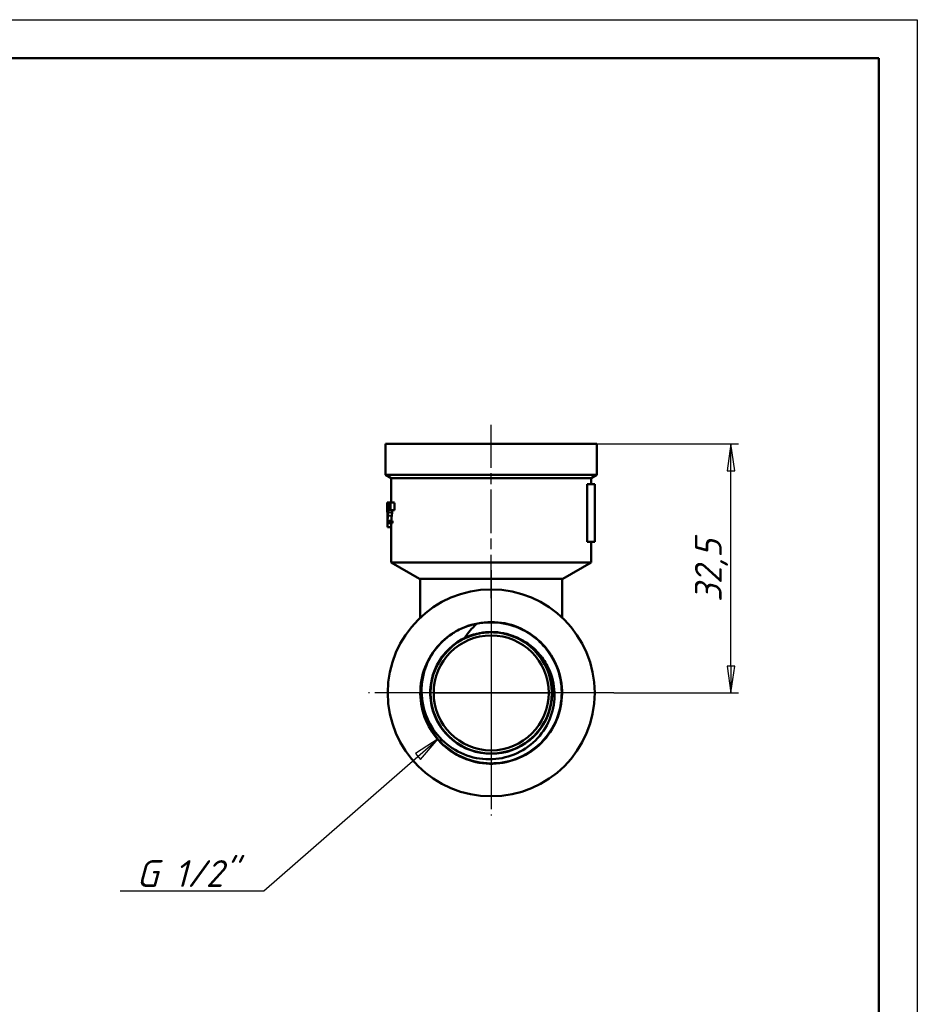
# Model space of a CAD drawing. Header units: millimetres. Extents: x -80 to 434, y -69 to 356.
# Tile 6 of 7: x 93 to 210, y 169 to 297. Entities that reach past the tile are written whole.
import ezdxf

# ---------------------------------------------------------------- set-up
doc = ezdxf.new("R2010")
doc.units = ezdxf.units.MM
doc.linetypes.add('CHAIN', pattern=[0.7087, 0.4724, -0.0591, 0.1181, -0.0591])
for name, color, linetype, lineweight in [('Видимые тонкие (ГОСТ)', 7, 'Continuous', 35), ('Видимый контур (ГОСТ)', 7, 'Continuous', 50), ('Кромка (ГОСТ)', 7, 'Continuous', 50), ('Маркер центра (ГОСТ)', 7, 'Continuous', 25), ('Осевая линия (ГОСТ)', 7, 'Continuous', 25), ('Размер (ГОСТ)', 7, 'Continuous', 25)]:
    doc.layers.add(name, color=color, linetype=linetype, lineweight=lineweight)
doc.styles.add('Обычный текст (ГОСТ)', font='GOST Common Italic.ttf')
doc.dimstyles.new('Обычный (ГОСТ)', dxfattribs={"dimtxt": 3.5, "dimasz": 3.5, "dimexe": 1, "dimexo": 0, "dimgap": 0.5, "dimtad": 1, "dimrnd": 1e-08, "dimtxsty": 'Обычный текст (ГОСТ)', "dimblk": 'Filled-1', "dimcen": 0.09, "dimdle": 15, "dimclrd": 256, "dimclre": 256, "dimclrt": 256, "dimazin": 2, "dimtfac": 0.714286, "dimtdec": 3, "dimtmove": 0, "dimatfit": 3, "dimfxl": 1, "dimtolj": 1, "dimlwd": 25, "dimlwe": 25, "dimarcsym": 0})

# ---------------------------------------------------------------- blocks, each defined once
blk = doc.blocks.new('Рамки ГОСТ_ граница 297x210')
at = {"layer": 'Кромка (ГОСТ)', "lineweight": 25}
for p, q in [((0, 297), (210, 297)), ((210, 297), (210, 0))]:
    blk.add_line(p, q, dxfattribs=at)
at = {"layer": 'Кромка (ГОСТ)'}
for p, q in [((205, 292), (20, 292)), ((205, 5), (205, 292))]:
    blk.add_line(p, q, dxfattribs=at)
blk = doc.blocks.new('Filled-1')
at = {"color": 0}
for p, q in [((0, 0), (-1, 0.143)), ((-1, 0.143), (-1, -0.143)), ((-1, 0), (0, 0)), ((-1, -0.143), (0, 0))]:
    blk.add_line(p, q, dxfattribs=at)
at = {"color": 0, "flags": 128}
blk.add_lwpolyline([(-1, -0.143), (0, 0), (-1, 0.143), (-1, -0.143)], dxfattribs=at)
at = {"color": 0}
blk.add_solid([(-1, -0.143), (0, 0), (-1, 0.143), (-1, -0.143)], dxfattribs=at)
blk = doc.blocks.new('*D8')
at = {"layer": 'Defpoints', "color": 0, "linetype": 'Continuous', "transparency": 16777216}
for p in [(168.21, 241.65), (185.69, 241.65), (170.41, 209.16)]:
    blk.add_point(p, dxfattribs=at)
at = {"layer": 'Размер (ГОСТ)', "linetype": 'Continuous', "lineweight": 25, "transparency": 16777216}
for p, q in [((168.21, 241.65), (186.69, 241.65)), ((185.69, 212.66), (185.69, 238.15)), ((170.41, 209.16), (186.69, 209.16))]:
    blk.add_line(p, q, dxfattribs=at)
at = {"layer": 'Размер (ГОСТ)', "linetype": 'Continuous', "lineweight": 25, "transparency": 16777216, "xscale": 3.5, "yscale": 3.5, "zscale": 3.5}
for p, rotation in [((185.69, 241.65), 90), ((185.69, 209.16), 270)]:
    blk.add_blockref('Filled-1', p, dxfattribs=dict(at, rotation=rotation))
at = {"layer": 'Размер (ГОСТ)', "linetype": 'Continuous', "lineweight": 25, "transparency": 16777216, "insert": (180.99, 221), "char_height": 3.5, "attachment_point": 1, "rotation": 90, "style": 'Обычный текст (ГОСТ)'}
blk.add_mtext('\\A1;32,5', dxfattribs=at)
blk = doc.blocks.new('*D12')
at = {"layer": 'Defpoints', "color": 0, "linetype": 'Continuous', "transparency": 16777216}
for p in [(154.41, 209.16), (147.5, 203.15)]:
    blk.add_point(p, dxfattribs=at)
at = {"layer": 'Размер (ГОСТ)', "linetype": 'Continuous', "lineweight": 25, "transparency": 16777216}
for p, q in [((124.73, 183.32), (144.86, 200.85)), ((106.01, 183.32), (124.73, 183.32))]:
    blk.add_line(p, q, dxfattribs=at)
at = {"layer": 'Размер (ГОСТ)', "linetype": 'Continuous', "lineweight": 25, "transparency": 16777216, "xscale": 3.5, "yscale": 3.5, "zscale": 3.5, "rotation": 41.03828493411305}
blk.add_blockref('Filled-1', (147.5, 203.15), dxfattribs=at)
at = {"layer": 'Размер (ГОСТ)', "linetype": 'Continuous', "lineweight": 25, "transparency": 16777216, "insert": (106.01, 187.33), "char_height": 3.5, "attachment_point": 1, "style": 'Обычный текст (ГОСТ)'}
blk.add_mtext('\\A1; \\fGOST Common|b0|i1;\\H3.5000;G 1/2"', dxfattribs=at)

msp = doc.modelspace()

# ---------------------------------------------------------------- linework, layer by layer
at = {"layer": 'Видимые тонкие (ГОСТ)'}
for p, q in [((140.883, 233.541), (140.935, 233.541)), ((140.979, 232.71), (141.484, 232.71)), ((140.997, 233.218), (141.08, 233.218)), ((140.938, 232.275), (141.441, 232.275)), ((146.911, 209.155), (161.911, 209.155))]:
    msp.add_line(p, q, dxfattribs=at)
for points, knots in [([(152.471, 218.105), (154.768, 218.603), (157.252, 218.172), (159.248, 216.931), (161.243, 215.69), (162.727, 213.653), (163.296, 211.373), (163.866, 209.094), (163.514, 206.6), (162.338, 204.567), (161.161, 202.534), (159.174, 200.987), (156.916, 200.345), (154.658, 199.703), (152.154, 199.973), (150.085, 201.082), (148.017, 202.19), (146.406, 204.124), (145.69, 206.359), (145.114, 208.154), (145.121, 210.127), (145.685, 211.924)], [2.9281726, 2.9281726, 2.9281726, 2.9281726, 3.6980363, 3.6980363, 3.6980363, 4.4676554, 4.4676554, 4.4676554, 5.2370358, 5.2370358, 5.2370358, 6.0061834, 6.0061834, 6.0061834, 6.775104, 6.775104, 6.775104, 7.5438033, 7.5438033, 7.5438033, 8.1612854, 8.1612854, 8.1612854, 8.1612854]), ([(150.994, 216.384), (152.915, 217.292), (155.204, 217.39), (157.196, 216.65), (157.818, 216.419), (158.409, 216.107), (158.954, 215.728)], [2.7000537, 2.7000537, 2.7000537, 2.7000537, 3.497271, 3.497271, 3.497271, 3.7463716, 3.7463716, 3.7463716, 3.7463716])]:
    msp.add_open_spline(points, degree=3, knots=knots, dxfattribs=at)
at = {"layer": 'Видимый контур (ГОСТ)'}
for p, q in [((168.211, 241.654), (140.611, 241.654)), ((140.611, 237.587), (140.611, 241.654)), ((168.211, 237.587), (168.211, 241.654)), ((168.211, 237.587), (140.611, 237.587)), ((141.361, 237.154), (140.611, 237.587)), ((167.461, 237.154), (141.361, 237.154)), ((141.361, 233.976), (141.361, 237.154)), ((167.461, 237.154), (168.211, 237.587)), ((167.461, 236.382), (167.461, 237.154)), ((166.928, 236.382), (166.928, 228.882)), ((166.928, 236.382), (167.911, 236.382)), ((167.911, 236.382), (167.911, 228.882)), ((140.861, 233.976), (140.862, 233.976)), ((140.861, 233.409), (140.861, 233.976)), ((140.862, 233.976), (141.07, 233.976)), ((140.911, 233.916), (141.071, 233.916)), ((141.07, 233.976), (141.141, 233.976)), ((141.141, 233.976), (141.2, 233.976)), ((141.2, 233.976), (141.29, 233.976)), ((141.29, 233.976), (141.808, 233.976)), ((140.871, 233.764), (140.871, 233.401)), ((140.871, 233.401), (140.871, 233.401)), ((140.871, 233.401), (140.948, 233.401)), ((141.126, 232.988), (141.083, 232.988)), ((141.126, 232.988), (141.217, 232.988)), ((141.272, 232.988), (141.217, 232.988)), ((141.272, 232.988), (141.788, 232.988)), ((140.869, 231.683), (140.869, 231.322)), ((141.013, 231.322), (140.869, 231.322)), ((140.883, 231.617), (141.013, 231.617)), ((141.013, 231.322), (141.013, 231.617)), ((141.013, 231.617), (141.519, 231.617)), ((141.013, 231.322), (141.519, 231.322)), ((141.361, 226.154), (141.361, 231.322)), ((141.519, 231.617), (141.519, 231.322)), ((140.886, 230.771), (141.361, 230.771)), ((166.928, 228.882), (167.911, 228.882)), ((167.461, 226.154), (167.461, 228.882)), ((167.461, 226.154), (141.361, 226.154)), ((145.064, 224.016), (141.361, 226.154)), ((163.758, 224.016), (167.461, 226.154)), ((163.758, 224.016), (145.064, 224.016)), ((145.161, 224.016), (145.161, 218.988)), ((163.661, 224.016), (163.661, 218.988))]:
    msp.add_line(p, q, dxfattribs=at)
for centre, radius in [((154.411, 209.155), 13.5), ((154.411, 209.154), 7.905), ((154.411, 209.154), 7.905), ((154.411, 209.155), 7.5)]:
    msp.add_circle(centre, radius, dxfattribs=at)
msp.add_arc((154.411, 209.154), 7.5, 0.00382, 179.99618, dxfattribs=at)
for centre, major_axis, ratio, start_param, end_param in [((154.411, 233.409), (0, 43.68), 0.3102119, 1.557827, 1.608998), ((154.411, 265.575), (0, -180.667), 0.075, 4.8881956, 4.8937526), ((154.411, 197.409), (0, 180.667), 0.075, 1.3669907, 1.3725718), ((154.411, 274.137), (0, -180.667), 0.075, 4.9365593, 4.9421719), ((154.411, 188.846), (0, 180.667), 0.075, 1.3183301, 1.3239737), ((154.411, 188.846), (0, 174), 0.075, 1.3084334, 1.3143082), ((154.411, 233.409), (0, 43.68), 0.3102119, 1.6185878, 1.6312355), ((154.411, 209.155), (0, 7.954), 0.9999998, 0.4184922, 5.8702574)]:
    msp.add_ellipse(centre, major_axis=major_axis, ratio=ratio, start_param=start_param, end_param=end_param, dxfattribs=at)
for points, knots in [([(140.911, 233.916), (140.894, 233.916), (140.881, 233.867), (140.872, 233.785), (140.871, 233.775), (140.871, 233.764)], [-0.067024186, -0.067024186, -0.067024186, -0.067024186, -0.007448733, -0.007448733, 0, 0, 0, 0]), ([(140.997, 233.218), (140.997, 233.294), (140.996, 233.371), (140.99, 233.511), (140.986, 233.574), (140.976, 233.689), (140.968, 233.749), (140.949, 233.851), (140.938, 233.883), (140.922, 233.911), (140.916, 233.916), (140.911, 233.916)], [-0.1352057, -0.1352057, -0.1352057, -0.1352057, -0.1048067, -0.1048067, -0.07692045, -0.07692045, -0.04902946, -0.04902946, -0.01964016, -0.01964016, 0, 0, 0, 0]), ([(140.871, 233.401), (140.872, 233.421), (140.874, 233.442), (140.876, 233.479), (140.878, 233.501), (140.882, 233.53), (140.882, 233.536), (140.883, 233.541)], [-0.035076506, -0.035076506, -0.035076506, -0.035076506, -0.020576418, -0.020576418, -0.004556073, -0.004556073, 0, 0, 0, 0]), ([(140.883, 233.541), (140.886, 233.563), (140.893, 233.61), (140.906, 233.621), (140.907, 233.622), (140.909, 233.622)], [-0.04651906, -0.04651906, -0.04651906, -0.04651906, -0.005341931, -0.005341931, 0, 0, 0, 0]), ([(140.952, 233.2), (140.952, 233.142), (140.952, 233.084), (140.949, 232.97), (140.946, 232.914), (140.94, 232.794), (140.932, 232.68), (140.912, 232.411), (140.907, 232.351), (140.903, 232.294)], [-0.23713644, -0.23713644, -0.23713644, -0.23713644, -0.17221261, -0.17221261, -0.1057694, -0.1057694, -0.02324989, -0.02324989, 0, 0, 0, 0]), ([(140.909, 233.622), (140.913, 233.622), (140.917, 233.616), (140.926, 233.591), (140.93, 233.572), (140.936, 233.538), (140.937, 233.529), (140.938, 233.519)], [-0.033758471, -0.033758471, -0.033758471, -0.033758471, -0.018525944, -0.018525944, -0.004609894, -0.004609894, 0, 0, 0, 0]), ([(140.938, 233.519), (140.94, 233.504), (140.942, 233.487), (140.945, 233.451), (140.946, 233.431), (140.95, 233.368), (140.951, 233.32), (140.952, 233.24), (140.952, 233.22), (140.952, 233.2)], [-0.04244471, -0.04244471, -0.04244471, -0.04244471, -0.03347186, -0.03347186, -0.024193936, -0.024193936, -0.006019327, -0.006019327, 0, 0, 0, 0]), ([(140.938, 232.275), (140.95, 232.391), (140.963, 232.511), (140.976, 232.666), (140.977, 232.688), (140.979, 232.71)], [-0.0553566, -0.0553566, -0.0553566, -0.0553566, -0.007521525, -0.007521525, 0, 0, 0, 0]), ([(140.979, 232.71), (140.984, 232.772), (140.988, 232.838), (140.993, 232.965), (140.996, 233.037), (140.997, 233.161), (140.997, 233.19), (140.997, 233.218)], [-0.070666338, -0.070666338, -0.070666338, -0.070666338, -0.037251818, -0.037251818, -0.008530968, -0.008530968, 0, 0, 0, 0]), ([(141.484, 232.71), (141.478, 232.632), (141.471, 232.559), (141.462, 232.474), (141.458, 232.434), (141.449, 232.346), (141.445, 232.31), (141.441, 232.275)], [0, 0, 0, 0, 0.0266794, 0.0266794, 0.033187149, 0.033187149, 0.03770623, 0.03770623, 0.03770623, 0.03770623]), ([(141.499, 232.988), (141.499, 232.972), (141.498, 232.957), (141.496, 232.896), (141.492, 232.809), (141.484, 232.71)], [0.023220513, 0.023220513, 0.023220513, 0.023220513, 0.027887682, 0.027887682, 0.042188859, 0.042188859, 0.042188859, 0.042188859]), ([(140.903, 232.294), (140.895, 232.179), (140.883, 232.024), (140.871, 231.744), (140.87, 231.713), (140.869, 231.683)], [-0.12209298, -0.12209298, -0.12209298, -0.12209298, -0.01340911, -0.01340911, 0, 0, 0, 0]), ([(140.883, 231.617), (140.888, 231.693), (140.894, 231.776), (140.909, 231.969), (140.918, 232.061), (140.932, 232.206), (140.935, 232.241), (140.938, 232.275)], [-0.096151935, -0.096151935, -0.096151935, -0.096151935, -0.06044838, -0.06044838, -0.014179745, -0.014179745, 0, 0, 0, 0]), ([(141.441, 232.275), (141.429, 232.153), (141.417, 232.034), (141.401, 231.857), (141.391, 231.729), (141.384, 231.617)], [0, 0, 0, 0, 0.0498965, 0.0498965, 0.077036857, 0.077036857, 0.077036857, 0.077036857]), ([(149.759, 217.149), (151.806, 218.34), (154.319, 218.702), (156.618, 218.137), (158.917, 217.572), (160.976, 216.087), (162.237, 214.085), (163.499, 212.083), (163.949, 209.586), (163.467, 207.269), (162.985, 204.953), (161.576, 202.844), (159.622, 201.511), (157.668, 200.179), (155.19, 199.639), (152.859, 200.035), (150.528, 200.432), (148.37, 201.761), (146.967, 203.664), (145.564, 205.566), (144.931, 208.02), (145.24, 210.363), (145.549, 212.705), (146.795, 214.911), (148.642, 216.385), (148.854, 216.554), (149.073, 216.713), (149.299, 216.862)], [2.6146615, 2.6146615, 2.6146615, 2.6146615, 3.382554, 3.382554, 3.382554, 4.1502046, 4.1502046, 4.1502046, 4.917619, 4.917619, 4.917619, 5.684803, 5.684803, 5.684803, 6.4517625, 6.4517625, 6.4517625, 7.2185031, 7.2185031, 7.2185031, 7.9850306, 7.9850306, 7.9850306, 8.7513508, 8.7513508, 8.7513508, 8.8392119, 8.8392119, 8.8392119, 8.8392119]), ([(149.759, 217.149), (150.399, 217.521), (150.999, 217.761), (151.91, 218.04), (152.228, 218.1), (152.4, 218.118), (152.433, 218.121), (152.459, 218.119), (152.465, 218.119), (152.47, 218.117), (152.472, 218.116), (152.474, 218.115), (152.474, 218.115), (152.475, 218.114), (152.475, 218.113), (152.476, 218.112), (152.476, 218.111), (152.475, 218.11), (152.475, 218.109), (152.474, 218.107), (152.472, 218.106), (152.471, 218.105)], [-0.088025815, -0.088025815, -0.088025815, -0.088025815, -0.044340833, -0.044340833, -0.008838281, -0.008838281, -0.003238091, -0.003238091, -0.00191884, -0.00191884, -0.001434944, -0.001434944, -0.001184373, -0.001184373, -0.000996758, -0.000996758, -0.00079862, -0.00079862, -0.000511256, -0.000511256, 0, 0, 0, 0]), ([(152.471, 218.105), (152.178, 217.848), (151.904, 217.571), (151.411, 216.994), (151.19, 216.696), (150.994, 216.384)], [-0.23729183, -0.23729183, -0.23729183, -0.23729183, -0.11593047, -0.11593047, 0, 0, 0, 0]), ([(145.682, 211.925), (145.964, 212.912), (146.421, 213.846), (147.647, 215.536), (148.418, 216.277), (149.299, 216.863)], [-0.62591215, -0.62591215, -0.62591215, -0.62591215, -0.31733566, -0.31733566, 0, 0, 0, 0]), ([(150.994, 216.384), (150.993, 216.383), (150.992, 216.382), (150.992, 216.38), (150.991, 216.379), (150.991, 216.377), (150.991, 216.377), (150.992, 216.376), (150.992, 216.375), (150.993, 216.374), (150.994, 216.373), (150.997, 216.373), (150.998, 216.372), (151.005, 216.372), (151.012, 216.373), (151.045, 216.378), (151.087, 216.391), (151.148, 216.412), (151.163, 216.417), (151.179, 216.422)], [-0.439182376, -0.439182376, -0.439182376, -0.439182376, -0.436200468, -0.436200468, -0.43368948, -0.43368948, -0.431922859, -0.431922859, -0.43014009, -0.43014009, -0.427694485, -0.427694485, -0.423487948, -0.423487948, -0.411089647, -0.411089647, -0.364546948, -0.364546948, -0.350330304, -0.350330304, -0.350330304, -0.350330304]), ([(154.389, 217.059), (153.58, 217.057), (152.781, 216.939), (151.697, 216.619), (151.422, 216.52), (151.179, 216.422)], [0, 0, 0, 0, 0.24277208, 0.24277208, 0.33779531, 0.33779531, 0.33779531, 0.33779531]), ([(157.603, 216.44), (157.359, 216.537), (157.083, 216.634), (155.998, 216.947), (155.198, 217.061), (154.389, 217.059)], [0.06879365, 0.06879365, 0.06879365, 0.06879365, 0.12210461, 0.12210461, 0.25840637, 0.25840637, 0.25840637, 0.25840637]), ([(158.958, 215.732), (159.547, 215.353), (160.083, 214.898), (161.03, 213.856), (161.434, 213.273), (162.246, 211.698), (162.543, 210.664), (162.728, 208.528), (162.609, 207.446), (161.961, 205.374), (161.433, 204.405), (160.029, 202.714), (159.163, 202.01), (157.198, 200.966), (156.116, 200.64), (153.875, 200.417), (152.737, 200.528), (150.553, 201.182), (149.531, 201.723), (147.739, 203.174), (146.99, 204.073), (145.871, 206.119), (145.515, 207.248), (145.254, 209.592), (145.356, 210.784), (145.682, 211.925)], [-3.8055684, -3.8055684, -3.8055684, -3.8055684, -3.5947858, -3.5947858, -3.3821198, -3.3821198, -3.0617195, -3.0617195, -2.7373398, -2.7373398, -2.4089712, -2.4089712, -2.0766147, -2.0766147, -1.7402833, -1.7402833, -1.4000006, -1.4000006, -1.055798, -1.055798, -0.7077102, -0.7077102, -0.3557694, -0.3557694, 0, 0, 0, 0])]:
    msp.add_open_spline(points, degree=3, knots=knots, dxfattribs=at)
for points in [[(149.299, 216.863), (149.449, 216.963), (149.603, 217.058), (149.759, 217.149)], [(157.603, 216.44), (158.074, 216.247), (158.527, 216.01), (158.958, 215.732)]]:
    msp.add_open_spline(points, degree=3, dxfattribs=at)
at = {"layer": 'Маркер центра (ГОСТ)', "linetype": 'CHAIN', "ltscale": 11.993792}
for p, q in [((154.411, 225.155), (154.411, 193.155)), ((154.411, 219.559), (154.411, 198.749)), ((170.411, 209.155), (138.411, 209.155)), ((164.816, 209.154), (144.006, 209.154))]:
    msp.add_line(p, q, dxfattribs=at)
at = {"layer": 'Осевая линия (ГОСТ)', "linetype": 'CHAIN', "ltscale": 11.993792}
msp.add_line((154.411, 221.516), (154.411, 244.154), dxfattribs=at)

# ---------------------------------------------------------------- block references
msp.add_blockref('Рамки ГОСТ_ граница 297x210', (0, 0))

# ---------------------------------------------------------------- dimensions: what is measured, and where the dimension line sits
at = {"layer": 'Размер (ГОСТ)', "linetype": 'Continuous', "lineweight": 25}
dim = msp.add_linear_dim(base=(185.69, 241.654), p1=(170.411, 209.155), p2=(168.211, 241.654), angle=90, dimstyle='Обычный (ГОСТ)', override={"dimgap": 0.5, "dimdec": 2, "dimtol": 0, "dimlim": 0, "dimtp": 0, "dimtm": 0, "dimtdec": 3, "dimtofl": 0, "dimatfit": 1}, dxfattribs=at)
dim.commit()
dim.dimension.update_dxf_attribs({"geometry": '*D8', "text_midpoint": (185.69, 225.405), "dimtype": 160})
dim = msp.add_radius_dim(center=(154.408, 209.157), mpoint=(147.503, 203.146), text=' \\fGOST Common|b0|i1;\\H3.5000;G 1/2"', dimstyle='Обычный (ГОСТ)', override={"dimgap": 0.5, "dimtih": 1, "dimtoh": 1, "dimdec": 2, "dimlfac": 1, "dimcen": 0, "dimtol": 0, "dimlim": 0, "dimtp": 0, "dimtm": 0, "dimtdec": 3, "dimtofl": 0}, dxfattribs=at)
dim.commit()
dim.dimension.update_dxf_attribs({"geometry": '*D12', "text_midpoint": (113.448, 183.324), "dimtype": 164})

doc.saveas('drawing.dxf')
